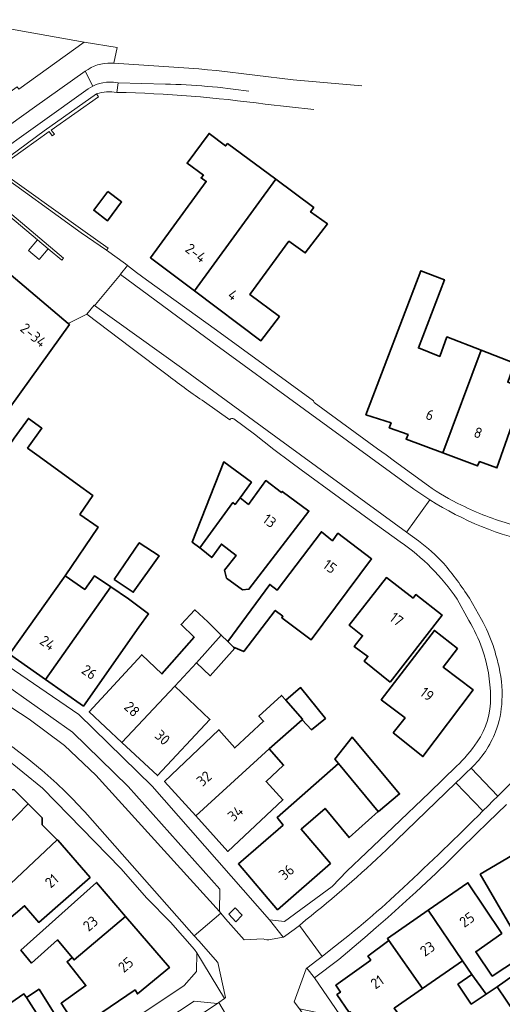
# Model space of a CAD drawing. Extents: x 152761 to 155748, y 459947 to 462743.
# Tile 256 of 256: x 155055 to 155117, y 462555 to 462681. Entities that reach past the tile are written whole.
import ezdxf
from ezdxf.enums import TextEntityAlignment as Align

# ---------------------------------------------------------------- set-up
doc = ezdxf.new("R2010")
doc.units = 0
doc.header["$LTSCALE"] = 0.75
for name, color, linetype, lineweight in [('B-RO-GR-BEPLANTING_CULTUUR_HEESTERS-GV', 251, 'CONTINUOUS', 18), ('B-RO-GR-GROENVOORZIENING-GV', 251, 'CONTINUOUS', 18), ('B-RO-IE-TERREINAFSCHEIDING_KUNSTMATIG_MUUR-GV', 251, 'CONTINUOUS', 18), ('B-RO-OG-BEBOUWING-GV', 6, 'CONTINUOUS', 35), ('B-RO-OG-BEBOUWING-T18', 1, 'CONTINUOUS', 18), ('B-RO-VH-VERHARDING_BETONSTRAATSTEEN-GV', 251, 'CONTINUOUS', 18), ('B-RO-VH-VERHARDING_STRAATBAKSTEEN-GV', 251, 'CONTINUOUS', 18), ('B-RO-VH-VERHARDING_TEGEL-GV', 251, 'CONTINUOUS', 18)]:
    doc.layers.add(name, color=color, linetype=linetype, lineweight=lineweight)
doc.styles.add('NLCS-ISO-M200-T18', font='NLCS-ISO.ttf', dxfattribs={"height": 0.36})

msp = doc.modelspace()

# ---------------------------------------------------------------- linework, layer by layer
at = {"layer": 'B-RO-GR-BEPLANTING_CULTUUR_HEESTERS-GV', "flags": 128}
msp.add_lwpolyline([(155081.631, 462566.203), (155082.504, 462565.229), (155083.309, 462566.058), (155082.407, 462567.002)], close=True, dxfattribs=at)
at = {"layer": 'B-RO-GR-GROENVOORZIENING-GV', "flags": 128}
msp.add_lwpolyline([(155058.481, 462651.431), (155057.128, 462652.573), (155055.962, 462651.191), (155057.315, 462650.049)], close=True, dxfattribs=at)
at = {"layer": 'B-RO-IE-TERREINAFSCHEIDING_KUNSTMATIG_MUUR-GV', "flags": 128}
for points in [[(155051.34, 462661.663), (155062.712, 462653.477), (155065.946, 462651.232), (155066.141, 462651.503), (155062.91, 462653.799), (155051.919, 462661.647), (155058.61, 462666.429), (155059.009, 462665.883), (155059.268, 462666.114), (155058.879, 462666.628), (155064.929, 462670.889), (155064.684, 462671.282), (155057.968, 462666.539)], [(155048.846, 462659.582), (155050.024, 462658.564), (155051.337, 462657.456), (155052.777, 462656.242), (155057.128, 462652.573), (155058.481, 462651.431), (155060.216, 462649.968), (155060.433, 462650.233), (155049.072, 462659.771), (155048.865, 462659.944), (155048.696, 462659.71), (155048.839, 462659.588)]]:
    msp.add_lwpolyline(points, close=True, dxfattribs=at)
at = {"layer": 'B-RO-OG-BEBOUWING-GV', "flags": 128}
for points in [[(155077.199, 462646.035), (155087.61, 462660.325), (155081.443, 462664.908), (155081.195, 462664.607), (155079.088, 462666.197), (155076.257, 462662.386), (155078.363, 462660.845), (155078.065, 462660.495), (155078.717, 462660.048), (155071.567, 462650.27)], [(155087.61, 462660.325), (155077.199, 462646.035), (155085.711, 462639.636), (155088.095, 462642.744), (155084.284, 462645.577), (155089.299, 462652.397), (155091.405, 462650.906), (155094.236, 462654.618), (155092.08, 462656.157), (155092.477, 462656.709)], [(155066.102, 462658.759), (155064.306, 462656.355), (155066.086, 462655.025), (155067.882, 462657.429)], [(155010.885, 462629.626), (155010.684, 462629.3), (155018.198, 462624.669), (155038.644, 462639.437), (155052.416, 462629.494), (155061.191, 462641.721), (155061.034, 462641.854), (155048.606, 462652.362), (155048.356, 462652.123), (155048.508, 462651.983), (155047.873, 462651.282), (155044.369, 462653.793), (155042.249, 462655.312), (155039.78, 462651.87), (155038.541, 462652.266), (155038.235, 462652.364), (155032.692, 462654.136), (155009.102, 462634.823), (155012.199, 462631.05), (155011.183, 462629.441)], [(155108.998, 462625.278), (155113.907, 462638.448), (155109.547, 462640.139), (155108.61, 462637.636), (155105.886, 462638.723), (155109.211, 462647.468), (155106.197, 462648.614), (155099.16, 462630.172), (155102.386, 462629.119), (155102.156, 462628.512), (155104.559, 462627.622), (155104.312, 462627.021)], [(155113.907, 462638.448), (155108.998, 462625.278), (155113.474, 462623.613), (155113.721, 462624.164), (155115.938, 462623.349), (155117.798, 462628.694), (155120.906, 462627.532), (155122.501, 462631.964), (155119.745, 462633.019), (155119.875, 462633.387), (155119.607, 462633.486), (155117.322, 462634.326), (155118.209, 462636.779)], [(155053.524, 462599.488), (155060.664, 462609.538), (155064.879, 462615.784), (155062.547, 462617.411), (155064.218, 462619.815), (155062.194, 462621.286), (155057.346, 462624.811), (155055.838, 462625.907), (155057.682, 462628.443), (155055.949, 462629.702), (155054.106, 462627.167), (155052.171, 462624.36), (155053.008, 462623.757), (155050.054, 462619.52), (155047.565, 462621.276), (155039.175, 462609.543), (155044.007, 462606.157), (155048.791, 462602.805)], [(155083.057, 462619.531), (155084.508, 462621.534), (155080.966, 462624.124), (155076.898, 462613.853), (155077.892, 462613.125), (155082.129, 462618.917), (155082.411, 462618.679)], [(155078.079, 462612.988), (155079.424, 462611.866), (155080.665, 462613.594), (155082.557, 462612.134), (155081.067, 462610.249), (155081.299, 462609.241), (155083.342, 462607.762), (155084.173, 462607.821), (155091.861, 462617.82), (155088.451, 462620.355), (155088.352, 462620.204), (155086.346, 462621.744), (155084.111, 462618.687), (155083.057, 462619.531), (155082.411, 462618.679), (155082.129, 462618.917), (155077.892, 462613.125)], [(155081.47, 462601.136), (155082.209, 462600.413), (155083.518, 462599.842), (155087.546, 462605.112), (155088.534, 462604.37), (155088.378, 462604.16), (155092.14, 462601.327), (155099.887, 462611.707), (155095.573, 462614.988), (155094.878, 462614.035), (155093.473, 462615.178), (155087.811, 462607.707), (155086.858, 462608.446)], [(155066.949, 462609.089), (155069.365, 462607.434), (155072.687, 462612.101), (155070.133, 462613.778)], [(155060.664, 462609.538), (155053.524, 462599.488), (155058.14, 462596.254), (155066.511, 462608.12), (155064.413, 462609.553), (155063.172, 462607.799)], [(155102.26, 462595.923), (155108.917, 462604.5), (155105.555, 462607.134), (155105.208, 462606.683), (155101.797, 462609.317), (155097.029, 462603.198), (155098.733, 462601.857), (155097.658, 462600.501), (155099.425, 462599.216), (155098.95, 462598.608)], [(155066.511, 462608.12), (155058.14, 462596.254), (155062.993, 462592.853), (155070.091, 462602.981), (155071.343, 462604.667), (155068.775, 462606.573)], [(155077.453, 462598.413), (155080.645, 462601.941), (155078.908, 462603.638), (155077.275, 462605.181), (155075.495, 462603.297), (155077.171, 462601.665), (155073.042, 462596.975), (155070.458, 462599.433), (155063.746, 462592.107), (155067.918, 462588.21), (155074.7, 462595.423)], [(155080.645, 462601.941), (155077.453, 462598.413), (155079.241, 462596.743), (155082.372, 462600.255), (155082.209, 462600.413), (155081.47, 462601.136)], [(155102.641, 462589.428), (155106.454, 462586.396), (155112.91, 462594.921), (155109.048, 462597.853), (155110.886, 462600.21), (155107.926, 462602.546), (155101.122, 462593.669), (155104.181, 462591.334)], [(155067.918, 462588.21), (155072.48, 462583.948), (155079.194, 462591.124), (155074.7, 462595.423)], [(155090.991, 462591.108), (155092.2, 462589.817), (155093.984, 462591.276), (155090.796, 462595.222), (155088.908, 462593.608), (155091.056, 462591.166)], [(155077.367, 462578.789), (155086.786, 462587.364), (155090.991, 462591.108), (155091.056, 462591.166), (155088.908, 462593.608), (155088.37, 462594.219), (155085.473, 462591.573), (155086.067, 462590.922), (155082.36, 462587.489), (155080.35, 462589.831), (155073.384, 462583.202)], [(155095.663, 462585.498), (155100.751, 462579.339), (155100.79, 462579.374), (155103.466, 462581.615), (155097.388, 462588.875), (155095.194, 462586.058)], [(155077.367, 462578.789), (155081.473, 462574.24), (155088.538, 462580.869), (155086.378, 462583.209), (155088.617, 462585.268), (155086.786, 462587.364)], [(155100.751, 462579.339), (155095.663, 462585.498), (155087.799, 462578.567), (155088.554, 462577.62), (155082.829, 462572.647), (155087.855, 462566.771), (155094.624, 462572.699), (155090.855, 462577.08), (155093.941, 462579.743), (155097.007, 462576.008)], [(155047.24, 462571.794), (155047.42, 462571.642), (155055.907, 462580.349), (155054.097, 462582.168), (155053.049, 462582.063), (155050.939, 462584.304), (155045.074, 462577.38), (155046.403, 462576.088), (155044.609, 462574.019)], [(155055.907, 462580.349), (155047.42, 462571.642), (155047.24, 462571.794), (155046.677, 462571.243), (155050.652, 462567.317), (155059.651, 462575.731), (155057.717, 462577.635), (155057.713, 462578.535)], [(155059.651, 462575.731), (155050.652, 462567.317), (155050.222, 462566.906), (155052.232, 462564.566), (155055.468, 462567.279), (155057.277, 462565.138), (155063.846, 462570.915), (155059.709, 462575.674)], [(155128.699, 462558.714), (155126.357, 462562.853), (155126.104, 462563.281), (155125.093, 462564.987), (155119.378, 462574.634), (155113.797, 462571.307), (155119.441, 462561.637), (155122.126, 462563.229), (155124.831, 462558.548), (155125.696, 462558.954), (155126.56, 462557.548)], [(155068.398, 462565.893), (155064.649, 462570.268), (155054.995, 462561.579), (155056.352, 462559.936), (155059.686, 462562.9), (155061.546, 462560.659), (155061.799, 462560.354)], [(155114.545, 462555.95), (155115.955, 462556.893), (155119.353, 462559.281), (155118.57, 462560.394), (155115.35, 462558.273), (155113.219, 462561.384), (155116.556, 462563.748), (155112.227, 462570.227), (155107.154, 462566.713), (155111.526, 462560.227), (155112.733, 462558.483)], [(155107.154, 462566.713), (155101.916, 462563.084), (155102.117, 462562.835), (155106.431, 462556.688), (155111.526, 462560.227)], [(155068.398, 462565.893), (155061.799, 462560.354), (155061.546, 462560.659), (155060.899, 462560.106), (155063.312, 462557.067), (155060.124, 462554.804), (155062.289, 462551.515), (155069.612, 462556.495), (155069.915, 462555.996), (155073.997, 462559.363)], [(155106.431, 462556.688), (155102.117, 462562.835), (155099.427, 462560.824), (155099.78, 462560.326), (155095.297, 462557.107), (155095.901, 462556.21), (155095.453, 462555.908), (155097.014, 462553.616), (155097.153, 462553.71), (155099.761, 462549.826), (155099.356, 462549.528), (155100.545, 462547.771), (155105.113, 462550.933), (155102.774, 462554.147)], [(155119.353, 462559.281), (155115.955, 462556.893), (155119.447, 462551.788), (155122.902, 462554.238)], [(155114.545, 462555.95), (155112.733, 462558.483), (155110.94, 462557.226), (155112.651, 462554.684)], [(155059.472, 462549.631), (155060.994, 462550.709), (155057.318, 462556.591), (155055.723, 462555.535)], [(155059.472, 462549.631), (155055.723, 462555.535), (155055.371, 462555.983), (155050.439, 462552.613), (155054.518, 462546.133)]]:
    msp.add_lwpolyline(points, close=True, dxfattribs=at)
at = {"layer": 'B-RO-VH-VERHARDING_BETONSTRAATSTEEN-GV', "flags": 128}
for points in [[(155046.159, 462673.553), (155050.092, 462669.066), (155050.147, 462669.105), (155054.504, 462672.182), (155054.715, 462671.88), (155063.096, 462677.879), (155047.029, 462680.767)], [(155105.303, 462620.646), (155091.283, 462630.836), (155079.479, 462639.478), (155067.739, 462648.14), (155064.524, 462644.31), (155064.416, 462644.181)], [(155064.416, 462644.181), (155075.537, 462636.178), (155087.62, 462627.328), (155104.346, 462615.134), (155104.39, 462615.194), (155107.36, 462619.259)], [(155022.787, 462614.673), (155021.583, 462613.727), (155025.661, 462611.052), (155056.057, 462591.167), (155060.568, 462587.79), (155064.586, 462584.007), (155080.412, 462566.533)], [(155080.412, 462566.533), (155080.471, 462569.41), (155068.714, 462582.551), (155061.583, 462589.517), (155050.451, 462597.363), (155043.281, 462602.08), (155033.938, 462607.766), (155023.347, 462614.666)]]:
    msp.add_lwpolyline(points, dxfattribs=at)
at = {"layer": 'B-RO-VH-VERHARDING_BETONSTRAATSTEEN-GV'}
msp.add_lwpolyline([(155107.36, 462619.259, -0.0150924), (155105.303, 462620.646)], format="xyb", dxfattribs=at)
at = {"layer": 'B-RO-VH-VERHARDING_BETONSTRAATSTEEN-GV', "flags": 128}
for points in [[(155114.142, 462579.429), (155114.798, 462580.07), (155115.432, 462580.7), (155116.051, 462581.315), (155112.631, 462584.923), (155111.991, 462584.291), (155111.35, 462583.664), (155110.685, 462583.024)], [(155021.751, 462516.37), (155080.142, 462554.765), (155077.192, 462555.052), (155022.19, 462518.872)]]:
    msp.add_lwpolyline(points, close=True, dxfattribs=at)
at = {"layer": 'B-RO-VH-VERHARDING_STRAATBAKSTEEN-GV', "flags": 128}
for points in [[(155043.212, 462659.892), (155056.741, 462669.545), (155063.235, 462674.154), (155063.595, 462674.408), (155063.981, 462674.63), (155064.381, 462674.821), (155064.799, 462674.972), (155065.23, 462675.088), (155065.666, 462675.172), (155066.106, 462675.212), (155066.55, 462675.216), (155066.896, 462675.204), (155067.31, 462677.198), (155063.096, 462677.879), (155054.715, 462671.88)], [(155067.257, 462671.461), (155067.43, 462672.696), (155066.852, 462672.763), (155066.39, 462672.785), (155065.937, 462672.768), (155065.483, 462672.701), (155065.039, 462672.594), (155064.603, 462672.452), (155064.186, 462672.265), (155063.883, 462672.101), (155063.595, 462671.914), (155044.803, 462658.523)], [(155051.34, 462661.663), (155057.968, 462666.539), (155064.684, 462671.282)], [(155048.606, 462652.362), (155061.034, 462641.854), (155063.422, 462643.036), (155064.385, 462644.203), (155064.416, 462644.181), (155064.524, 462644.31), (155067.739, 462648.14), (155067.758, 462648.164), (155068.647, 462649.274), (155068.381, 462649.478), (155065.946, 462651.232), (155062.712, 462653.477), (155051.34, 462661.663)], [(155049.072, 462659.771), (155060.433, 462650.233), (155060.216, 462649.968), (155058.481, 462651.431), (155057.315, 462650.049), (155055.962, 462651.191), (155057.128, 462652.573), (155052.777, 462656.242)], [(155107.36, 462619.259), (155104.39, 462615.194), (155104.346, 462615.134), (155105.893, 462614.007)], [(155063.508, 462578.909), (155077.191, 462563.435), (155080.579, 462566.341), (155080.412, 462566.533), (155064.586, 462584.007), (155060.568, 462587.79), (155056.057, 462591.167), (155025.661, 462611.052)], [(155112.426, 462606.673), (155113.969, 462603.953)], [(155112.631, 462584.923), (155116.051, 462581.315)], [(155114.142, 462579.429), (155110.685, 462583.024), (155101.782, 462574.434)], [(155086.003, 462563.038), (155083.577, 462562.898), (155081.206, 462565.621), (155080.579, 462566.341), (155077.191, 462563.435), (155077.752, 462562.8), (155080.217, 462560.012), (155081.188, 462555.518), (155081.044, 462555.415), (155080.314, 462554.889), (155081.918, 462552.222), (155082.709, 462552.742), (155083.296, 462553.128), (155087.801, 462552.05), (155094.648, 462541.785), (155097.568, 462543.741), (155090.641, 462554.062), (155089.986, 462554.959), (155091.515, 462559.216), (155091.599, 462559.281), (155092.883, 462560.268), (155093.567, 462560.801)], [(155091.484, 462565.459), (155090.653, 462564.759), (155093.567, 462560.801), (155094.666, 462561.671)], [(155093.567, 462560.801), (155090.653, 462564.759), (155089.977, 462564.262), (155088.598, 462563.249), (155088.585, 462563.247), (155088.575, 462563.245), (155086.963, 462562.945)]]:
    msp.add_lwpolyline(points, dxfattribs=at)
at = {"layer": 'B-RO-VH-VERHARDING_STRAATBAKSTEEN-GV'}
for points in [[(155064.684, 462671.282, -0.1154386), (155067.257, 462671.461)], [(155121.103, 462613.665, -0.0887828), (155107.36, 462619.259)], [(155105.893, 462614.007, -0.0429924), (155109.129, 462611.126)], [(155109.129, 462611.126, -0.0294192), (155112.426, 462606.673)], [(155113.969, 462603.953, -0.0423802), (155115.441, 462600.596)], [(155115.441, 462600.596, -0.0258127), (155116.059, 462598.426)], [(155116.059, 462598.426, -0.0770347), (155116.587, 462593.572)], [(155116.587, 462593.572, -0.082183), (155115.755, 462589.555)], [(155051.601, 462589.181, -0.0325004), (155057.658, 462584.652)], [(155115.755, 462589.555, -0.1157669), (155112.631, 462584.923)], [(155116.051, 462581.315, -0.017525), (155125.094, 462590.017)], [(155057.658, 462584.652, -0.0347618), (155063.508, 462578.909)], [(155103.965, 462569.624, 0.009509), (155114.142, 462579.429)], [(155101.782, 462574.434, -0.022781), (155091.484, 462565.459)], [(155094.666, 462561.671, 0.0258575), (155103.965, 462569.624)], [(155086.963, 462562.945, -0.1363894), (155086.003, 462563.038)]]:
    msp.add_lwpolyline(points, format="xyb", dxfattribs=at)
at = {"layer": 'B-RO-VH-VERHARDING_STRAATBAKSTEEN-GV', "flags": 128}
msp.add_lwpolyline([(155021.751, 462516.37), (155021.129, 462515.976), (155022.824, 462513.381), (155081.918, 462552.222), (155080.314, 462554.889), (155080.142, 462554.765)], close=True, dxfattribs=at)
at = {"layer": 'B-RO-VH-VERHARDING_TEGEL-GV', "flags": 128}
for points in [[(155098.657, 462672.297), (155094.257, 462672.67), (155089.86, 462673.074), (155080.014, 462674.281), (155078.889, 462674.354), (155077.766, 462674.454), (155066.896, 462675.204), (155066.55, 462675.216), (155066.106, 462675.212), (155065.666, 462675.172), (155065.23, 462675.088), (155064.799, 462674.972), (155064.381, 462674.821), (155063.981, 462674.63), (155063.595, 462674.408), (155063.235, 462674.154), (155064.186, 462672.265), (155064.603, 462672.452), (155065.039, 462672.594), (155065.483, 462672.701), (155065.937, 462672.768), (155066.39, 462672.785), (155066.852, 462672.763), (155067.43, 462672.696), (155073.49, 462672.521)], [(155044.803, 462658.523), (155063.595, 462671.914), (155063.883, 462672.101), (155064.186, 462672.265), (155063.235, 462674.154), (155056.741, 462669.545), (155043.212, 462659.892)], [(155073.49, 462672.521), (155067.43, 462672.696), (155067.257, 462671.461)], [(155086.281, 462669.943), (155092.51, 462669.284)], [(155107.163, 462621.059), (155102.833, 462624.235), (155101.751, 462625.027), (155100.666, 462625.822), (155092.53, 462631.758), (155092.466, 462631.965), (155080.042, 462640.99), (155071.066, 462647.445), (155069.788, 462648.397), (155068.647, 462649.274), (155067.758, 462648.164), (155067.739, 462648.14), (155079.479, 462639.478), (155091.283, 462630.836), (155105.303, 462620.646)], [(155105.893, 462614.007), (155104.346, 462615.134), (155087.62, 462627.328), (155075.537, 462636.178), (155064.416, 462644.181), (155064.385, 462644.203), (155063.422, 462643.036), (155069.058, 462638.802), (155073.882, 462635.152)], [(155078.499, 462631.822), (155081.738, 462629.505)], [(155082.273, 462629.631), (155084.896, 462627.682), (155087.368, 462625.726), (155089.566, 462624.076), (155090.865, 462623.131), (155095.798, 462619.535), (155099.599, 462616.757), (155103.56, 462613.903)], [(155086.837, 462565.49), (155071.812, 462582.615), (155062.422, 462591.77), (155037.502, 462608.751), (155032.389, 462611.877), (155025.707, 462615.555), (155024.39, 462616.244), (155022.787, 462614.673)], [(155023.347, 462614.666), (155033.938, 462607.766), (155043.281, 462602.08), (155050.451, 462597.363), (155061.583, 462589.517), (155068.714, 462582.551), (155080.471, 462569.41), (155080.412, 462566.533), (155080.579, 462566.341), (155081.206, 462565.621), (155083.577, 462562.898), (155086.003, 462563.038)], [(155110.84, 462606.558), (155112.341, 462603.814)], [(155113.969, 462603.953), (155112.426, 462606.673)], [(155023.789, 462605.835), (155029.271, 462602.19), (155029.49, 462601.967), (155036.857, 462597.101), (155052.703, 462586.428), (155057.769, 462582.353), (155067.772, 462572.049), (155071.113, 462568.271), (155074.128, 462565.185), (155077.212, 462561.661), (155077.497, 462561.256), (155081.044, 462555.415), (155081.188, 462555.518), (155080.217, 462560.012), (155077.752, 462562.8), (155077.191, 462563.435), (155063.508, 462578.909)], [(155110.76, 462585.156), (155107.292, 462581.781), (155102.656, 462577.327), (155099.259, 462574.115), (155096.73, 462571.717), (155094.86, 462569.741), (155088.737, 462565.248), (155086.837, 462565.49), (155088.575, 462563.245), (155088.585, 462563.247), (155088.598, 462563.249), (155089.977, 462564.262), (155090.653, 462564.759), (155091.484, 462565.459)], [(155101.782, 462574.434), (155110.685, 462583.024), (155111.35, 462583.664), (155111.991, 462584.291), (155112.631, 462584.923)], [(155094.666, 462561.671), (155093.567, 462560.801), (155092.883, 462560.268), (155091.599, 462559.281), (155092.57, 462558.068), (155095.676, 462560.393), (155098.753, 462563.009), (155099.011, 462563.225), (155100.498, 462564.517), (155100.761, 462564.733), (155101.962, 462565.765), (155104.772, 462568.33), (155105.539, 462569.021), (155106.941, 462570.29), (155108.108, 462571.405), (155108.346, 462571.636), (155109.529, 462572.789), (155109.773, 462573.028), (155111.318, 462574.555), (155111.529, 462574.777), (155113.042, 462576.253), (155113.281, 462576.488), (155114.77, 462577.957), (155117.17, 462580.237)], [(155116.051, 462581.315), (155115.432, 462580.7), (155114.798, 462580.07), (155114.142, 462579.429)], [(155086.963, 462562.945), (155088.575, 462563.245), (155086.837, 462565.49)], [(155022.19, 462518.872), (155077.192, 462555.052), (155080.142, 462554.765), (155080.314, 462554.889), (155081.044, 462555.415), (155077.497, 462561.256), (155077.479, 462558.865), (155075.888, 462557.079), (155061.11, 462547.211)]]:
    msp.add_lwpolyline(points, dxfattribs=at)
at = {"layer": 'B-RO-VH-VERHARDING_TEGEL-GV'}
for points in [[(155073.49, 462672.521, -0.0293431), (155084.156, 462671.624)], [(155084.156, 462671.624, 0.0293431), (155073.49, 462672.521)], [(155067.257, 462671.461, -0.0284935), (155086.281, 462669.943)], [(155073.882, 462635.152, 0.0185212), (155078.499, 462631.822)], [(155081.738, 462629.505, -0.5123455), (155082.273, 462629.631)], [(155105.303, 462620.646, 0.0150924), (155107.36, 462619.259)], [(155111.393, 462618.593, -0.0444856), (155107.163, 462621.059)], [(155107.36, 462619.259, 0.0887828), (155121.103, 462613.665)], [(155117.802, 462616.116, -0.0463523), (155111.393, 462618.593)], [(155103.56, 462613.903, -0.0922396), (155110.84, 462606.558)], [(155109.129, 462611.126, 0.0429924), (155105.893, 462614.007)], [(155112.426, 462606.673, 0.0294192), (155109.129, 462611.126)], [(155112.341, 462603.814, -0.0535506), (155114.062, 462600.174)], [(155115.441, 462600.596, 0.0423802), (155113.969, 462603.953)], [(155116.059, 462598.426, 0.0258127), (155115.441, 462600.596)], [(155114.062, 462600.174, -0.0835043), (155115.118, 462593.993)], [(155116.587, 462593.572, 0.0770347), (155116.059, 462598.426)], [(155115.118, 462593.993, -0.1561549), (155113.419, 462588.273)], [(155115.755, 462589.555, 0.082183), (155116.587, 462593.572)], [(155057.658, 462584.652, 0.0325004), (155051.601, 462589.181)], [(155112.631, 462584.923, 0.1157669), (155115.755, 462589.555)], [(155125.094, 462590.017, 0.017525), (155116.051, 462581.315)], [(155113.419, 462588.273, -0.0605989), (155110.76, 462585.156)], [(155063.508, 462578.909, 0.0347618), (155057.658, 462584.652)], [(155114.142, 462579.429, -0.009509), (155103.965, 462569.624)], [(155091.484, 462565.459, 0.022781), (155101.782, 462574.434)], [(155103.965, 462569.624, -0.0258575), (155094.666, 462561.671)], [(155086.003, 462563.038, 0.1363894), (155086.963, 462562.945)]]:
    msp.add_lwpolyline(points, format="xyb", dxfattribs=at)
at = {"layer": 'B-RO-VH-VERHARDING_TEGEL-GV', "flags": 128}
for points in [[(155081.631, 462566.203), (155082.407, 462567.002), (155083.309, 462566.058), (155082.504, 462565.229)], [(155112.777, 462528.492), (155112.501, 462528.919), (155092.57, 462558.068), (155091.599, 462559.281), (155091.515, 462559.216), (155089.986, 462554.959), (155090.641, 462554.062), (155093.141, 462553.573), (155102.102, 462540.018), (155110.798, 462527.081), (155110.808, 462527.066), (155110.243, 462524.861), (155111.73, 462522.654), (155112.254, 462523.008), (155113.207, 462523.497), (155115.106, 462524.572), (155115.261, 462524.634), (155114.761, 462525.411)]]:
    msp.add_lwpolyline(points, close=True, dxfattribs=at)

# ---------------------------------------------------------------- texts
at = {"layer": 'B-RO-OG-BEBOUWING-T18', "style": 'NLCS-ISO-M200-T18'}
for s, rotation, p in [('2-4', 323, (155077.398, 462650.891)), ('4', 323, (155082.13, 462645.51)), ('2-34', 319.8, (155056.597, 462640.368)), ('6', 339.6, (155107.365, 462630.153)), ('8', 339.6, (155113.533, 462627.859)), ('13', 323.4, (155086.826, 462616.579)), ('15', 322.8, (155094.559, 462610.734)), ('17', 321.9, (155103.093, 462603.981)), ('24', 325, (155058.411, 462600.948)), ('26', 325, (155063.745, 462597.21)), ('19', 322.8, (155107.002, 462594.384)), ('28', 316.9, (155069.217, 462592.47)), ('30', 316.9, (155073.114, 462588.83)), ('32', 42.1, (155078.44, 462583.57)), ('34', 42.1, (155082.462, 462579.114)), ('36', 40.5, (155088.996, 462571.591)), ('21', 41, (155058.93, 462570.473)), ('25', 35.3, (155112.107, 462565.498)), ('23', 40.6, (155063.893, 462565.003)), ('23', 34.7, (155107.052, 462561.776)), ('25', 40.6, (155068.413, 462559.73)), ('21', 34.8, (155100.61, 462557.514))]:
    msp.add_text(s, height=1.35, rotation=rotation, dxfattribs=at).set_placement(p, align=Align.MIDDLE)

doc.saveas('drawing.dxf')
